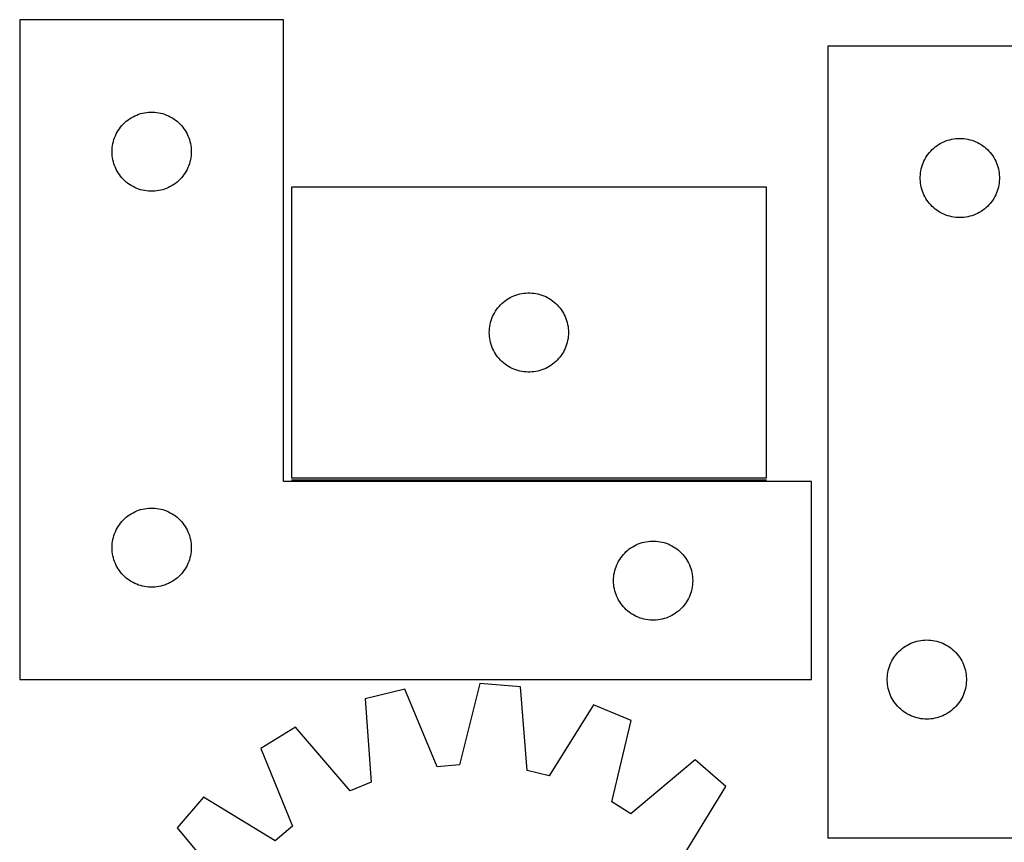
# Model space of a CAD drawing. Header units: millimetres. Extents: x 7 to 1493, y 7 to 2993.
# Tile 7 of 12: x 308 to 681, y 2682 to 2993. Entities that reach past the tile are written whole.
import ezdxf

# ---------------------------------------------------------------- set-up
doc = ezdxf.new("R2010")
doc.units = ezdxf.units.MM
doc.layers.add('COMMON', color=5, linetype='CONTINUOUS', true_color=0x0000ff)
doc.layers.add('CUT', color=7, linetype='CONTINUOUS', true_color=0x000000)

msp = doc.modelspace()

# ---------------------------------------------------------------- linework, layer by layer
at = {"layer": 'COMMON'}
msp.add_line((411.245636, 2819.166784), (591.245636, 2819.166784), dxfattribs=at)
at = {"layer": 'CUT'}
for p, q in [((408.306729, 2993.416784), (308.306729, 2993.416784)), ((308.306729, 2993.416784), (308.306729, 2743.416784)), ((408.306729, 2818.416784), (408.306729, 2993.416784)), ((614.529867, 2983.443883), (614.529867, 2683.443883)), ((864.529867, 2983.443883), (614.529867, 2983.443883)), ((348.117629, 2954.425064), (348.697831, 2954.93499)), ((348.697831, 2954.93499), (349.303515, 2955.414372)), ((349.303515, 2955.414372), (349.933073, 2955.861939)), ((349.933073, 2955.861939), (350.584837, 2956.276503)), ((350.584837, 2956.276503), (351.257078, 2956.656966)), ((351.257078, 2956.656966), (351.948013, 2957.002318)), ((351.948013, 2957.002318), (352.65581, 2957.311643)), ((352.65581, 2957.311643), (353.378593, 2957.584122)), ((353.378593, 2957.584122), (354.114444, 2957.819032)), ((354.114444, 2957.819032), (354.861413, 2958.015749)), ((354.861413, 2958.015749), (355.617517, 2958.173753)), ((355.617517, 2958.173753), (356.380753, 2958.292624)), ((356.380753, 2958.292624), (357.149097, 2958.372047)), ((357.149097, 2958.372047), (357.92051, 2958.411811)), ((357.92051, 2958.411811), (358.692947, 2958.411811)), ((358.692947, 2958.411811), (359.464361, 2958.372047)), ((359.464361, 2958.372047), (360.232704, 2958.292624)), ((360.232704, 2958.292624), (360.99594, 2958.173753)), ((360.99594, 2958.173753), (361.752045, 2958.015749)), ((361.752045, 2958.015749), (362.499013, 2957.819032)), ((362.499013, 2957.819032), (363.234864, 2957.584122)), ((363.234864, 2957.584122), (363.957647, 2957.311643)), ((363.957647, 2957.311643), (364.665445, 2957.002318)), ((364.665445, 2957.002318), (365.35638, 2956.656966)), ((365.35638, 2956.656966), (366.028621, 2956.276503)), ((366.028621, 2956.276503), (366.680385, 2955.861939)), ((366.680385, 2955.861939), (367.309943, 2955.414372)), ((367.309943, 2955.414372), (367.915626, 2954.93499)), ((367.915626, 2954.93499), (368.495829, 2954.425064)), ((345.25245, 2950.805005), (345.650095, 2951.467227)), ((345.650095, 2951.467227), (346.081304, 2952.1081)), ((346.081304, 2952.1081), (346.544932, 2952.725926)), ((346.544932, 2952.725926), (347.03975, 2953.319065)), ((347.03975, 2953.319065), (347.564446, 2953.885946)), ((347.564446, 2953.885946), (348.117629, 2954.425064)), ((368.495829, 2954.425064), (369.049012, 2953.885946)), ((369.049012, 2953.885946), (369.573708, 2953.319065)), ((369.573708, 2953.319065), (370.068526, 2952.725926)), ((370.068526, 2952.725926), (370.532154, 2952.1081)), ((370.532154, 2952.1081), (370.963362, 2951.467227)), ((370.963362, 2951.467227), (371.361007, 2950.805005)), ((343.801313, 2947.23685), (344.017198, 2947.978506)), ((344.017198, 2947.978506), (344.270976, 2948.708065)), ((344.270976, 2948.708065), (344.561975, 2949.423592)), ((344.561975, 2949.423592), (344.889423, 2950.123191)), ((344.889423, 2950.123191), (345.25245, 2950.805005)), ((371.361007, 2950.805005), (371.724035, 2950.123191)), ((371.724035, 2950.123191), (372.051482, 2949.423592)), ((372.051482, 2949.423592), (372.342481, 2948.708065)), ((372.342481, 2948.708065), (372.596259, 2947.978506)), ((372.596259, 2947.978506), (372.812145, 2947.23685)), ((658.523058, 2947.188636), (659.238586, 2947.479635)), ((659.238586, 2947.479635), (659.968145, 2947.733413)), ((659.968145, 2947.733413), (660.7098, 2947.949298)), ((660.7098, 2947.949298), (661.461586, 2948.126718)), ((661.461586, 2948.126718), (662.221508, 2948.265201)), ((662.221508, 2948.265201), (662.987552, 2948.364381)), ((662.987552, 2948.364381), (663.757686, 2948.423994)), ((663.757686, 2948.423994), (664.529867, 2948.443883)), ((664.529867, 2948.443883), (665.302048, 2948.423994)), ((665.302048, 2948.423994), (666.072182, 2948.364381)), ((666.072182, 2948.364381), (666.838226, 2948.265201)), ((666.838226, 2948.265201), (667.598148, 2948.126718)), ((667.598148, 2948.126718), (668.349934, 2947.949298)), ((668.349934, 2947.949298), (669.091589, 2947.733413)), ((669.091589, 2947.733413), (669.821148, 2947.479635)), ((669.821148, 2947.479635), (670.536676, 2947.188636)), ((343.306729, 2943.416784), (343.326617, 2944.188965)), ((343.326617, 2944.188965), (343.386231, 2944.959099)), ((343.386231, 2944.959099), (343.48541, 2945.725142)), ((343.48541, 2945.725142), (343.623893, 2946.485065)), ((343.623893, 2946.485065), (343.801313, 2947.23685)), ((372.812145, 2947.23685), (372.989564, 2946.485065)), ((372.989564, 2946.485065), (373.128047, 2945.725142)), ((373.128047, 2945.725142), (373.227227, 2944.959099)), ((373.227227, 2944.959099), (373.28684, 2944.188965)), ((373.28684, 2944.188965), (373.306729, 2943.416784)), ((653.01166, 2943.05278), (653.521587, 2943.632983)), ((653.521587, 2943.632983), (654.060705, 2944.186165)), ((654.060705, 2944.186165), (654.627585, 2944.710861)), ((654.627585, 2944.710861), (655.220725, 2945.20568)), ((655.220725, 2945.20568), (655.838551, 2945.669308)), ((655.838551, 2945.669308), (656.479424, 2946.100516)), ((656.479424, 2946.100516), (657.141646, 2946.498161)), ((657.141646, 2946.498161), (657.82346, 2946.861189)), ((657.82346, 2946.861189), (658.523058, 2947.188636)), ((670.536676, 2947.188636), (671.236274, 2946.861189)), ((671.236274, 2946.861189), (671.918088, 2946.498161)), ((671.918088, 2946.498161), (672.58031, 2946.100516)), ((672.58031, 2946.100516), (673.221183, 2945.669308)), ((673.221183, 2945.669308), (673.839009, 2945.20568)), ((673.839009, 2945.20568), (674.432149, 2944.710861)), ((674.432149, 2944.710861), (674.999029, 2944.186165)), ((674.999029, 2944.186165), (675.538148, 2943.632983)), ((675.538148, 2943.632983), (676.048074, 2943.05278)), ((343.326617, 2942.644602), (343.306729, 2943.416784)), ((343.386231, 2941.874469), (343.326617, 2942.644602)), ((343.48541, 2941.108425), (343.386231, 2941.874469)), ((343.623893, 2940.348503), (343.48541, 2941.108425)), ((343.801313, 2939.596717), (343.623893, 2940.348503)), ((372.989564, 2940.348503), (372.812145, 2939.596717)), ((373.128047, 2941.108425), (372.989564, 2940.348503)), ((373.227227, 2941.874469), (373.128047, 2941.108425)), ((373.28684, 2942.644602), (373.227227, 2941.874469)), ((373.306729, 2943.416784), (373.28684, 2942.644602)), ((650.944333, 2939.802598), (651.289685, 2940.493534)), ((651.289685, 2940.493534), (651.670148, 2941.165775)), ((651.670148, 2941.165775), (652.084712, 2941.817538)), ((652.084712, 2941.817538), (652.532278, 2942.447097)), ((652.532278, 2942.447097), (653.01166, 2943.05278)), ((676.048074, 2943.05278), (676.527456, 2942.447097)), ((676.527456, 2942.447097), (676.975022, 2941.817538)), ((676.975022, 2941.817538), (677.389586, 2941.165775)), ((677.389586, 2941.165775), (677.770049, 2940.493534)), ((677.770049, 2940.493534), (678.115401, 2939.802598)), ((344.017198, 2938.855061), (343.801313, 2939.596717)), ((344.270976, 2938.125502), (344.017198, 2938.855061)), ((344.561975, 2937.409975), (344.270976, 2938.125502)), ((344.889423, 2936.710377), (344.561975, 2937.409975)), ((345.25245, 2936.028563), (344.889423, 2936.710377)), ((371.724035, 2936.710377), (371.361007, 2936.028563)), ((372.051482, 2937.409975), (371.724035, 2936.710377)), ((372.342481, 2938.125502), (372.051482, 2937.409975)), ((372.596259, 2938.855061), (372.342481, 2938.125502)), ((372.812145, 2939.596717), (372.596259, 2938.855061)), ((649.654027, 2935.369858), (649.772898, 2936.133094)), ((649.772898, 2936.133094), (649.930901, 2936.889199)), ((649.930901, 2936.889199), (650.127619, 2937.636167)), ((650.127619, 2937.636167), (650.362529, 2938.372018)), ((650.362529, 2938.372018), (650.635007, 2939.094801)), ((650.635007, 2939.094801), (650.944333, 2939.802598)), ((678.115401, 2939.802598), (678.424727, 2939.094801)), ((678.424727, 2939.094801), (678.697205, 2938.372018)), ((678.697205, 2938.372018), (678.932115, 2937.636167)), ((678.932115, 2937.636167), (679.128833, 2936.889199)), ((679.128833, 2936.889199), (679.286836, 2936.133094)), ((679.286836, 2936.133094), (679.405707, 2935.369858)), ((345.650095, 2935.366341), (345.25245, 2936.028563)), ((346.081304, 2934.725467), (345.650095, 2935.366341)), ((346.544932, 2934.107641), (346.081304, 2934.725467)), ((347.03975, 2933.514502), (346.544932, 2934.107641)), ((347.564446, 2932.947621), (347.03975, 2933.514502)), ((348.117629, 2932.408503), (347.564446, 2932.947621)), ((348.697831, 2931.898577), (348.117629, 2932.408503)), ((368.495829, 2932.408503), (367.915626, 2931.898577)), ((369.049012, 2932.947621), (368.495829, 2932.408503)), ((369.573708, 2933.514502), (369.049012, 2932.947621)), ((370.068526, 2934.107641), (369.573708, 2933.514502)), ((370.532154, 2934.725467), (370.068526, 2934.107641)), ((370.963362, 2935.366341), (370.532154, 2934.725467)), ((371.361007, 2936.028563), (370.963362, 2935.366341)), ((649.53484, 2933.830101), (649.574604, 2934.601514)), ((649.53484, 2933.057664), (649.53484, 2933.830101)), ((649.574604, 2932.286251), (649.53484, 2933.057664)), ((649.574604, 2934.601514), (649.654027, 2935.369858)), ((679.405707, 2935.369858), (679.48513, 2934.601514)), ((679.48513, 2934.601514), (679.524894, 2933.830101)), ((679.524894, 2933.057664), (679.48513, 2932.286251)), ((679.524894, 2933.830101), (679.524894, 2933.057664)), ((349.303515, 2931.419195), (348.697831, 2931.898577)), ((349.933073, 2930.971628), (349.303515, 2931.419195)), ((350.584837, 2930.557064), (349.933073, 2930.971628)), ((351.257078, 2930.176602), (350.584837, 2930.557064)), ((351.948013, 2929.83125), (351.257078, 2930.176602)), ((352.65581, 2929.521924), (351.948013, 2929.83125)), ((353.378593, 2929.249445), (352.65581, 2929.521924)), ((354.114444, 2929.014536), (353.378593, 2929.249445)), ((354.861413, 2928.817818), (354.114444, 2929.014536)), ((355.617517, 2928.659814), (354.861413, 2928.817818)), ((361.752045, 2928.817818), (360.99594, 2928.659814)), ((362.499013, 2929.014536), (361.752045, 2928.817818)), ((363.234864, 2929.249445), (362.499013, 2929.014536)), ((363.957647, 2929.521924), (363.234864, 2929.249445)), ((364.665445, 2929.83125), (363.957647, 2929.521924)), ((365.35638, 2930.176602), (364.665445, 2929.83125)), ((366.028621, 2930.557064), (365.35638, 2930.176602)), ((366.680385, 2930.971628), (366.028621, 2930.557064)), ((367.309943, 2931.419195), (366.680385, 2930.971628)), ((367.915626, 2931.898577), (367.309943, 2931.419195)), ((591.245636, 2929.916785), (411.245636, 2929.916785)), ((411.245636, 2929.916785), (411.245636, 2819.916785)), ((591.245636, 2819.916785), (591.245636, 2929.916785)), ((649.654027, 2931.517907), (649.574604, 2932.286251)), ((649.772898, 2930.754671), (649.654027, 2931.517907)), ((649.930901, 2929.998566), (649.772898, 2930.754671)), ((650.127619, 2929.251598), (649.930901, 2929.998566)), ((650.362529, 2928.515747), (650.127619, 2929.251598)), ((678.932115, 2929.251598), (678.697205, 2928.515747)), ((679.128833, 2929.998566), (678.932115, 2929.251598)), ((679.286836, 2930.754671), (679.128833, 2929.998566)), ((679.405707, 2931.517907), (679.286836, 2930.754671)), ((679.48513, 2932.286251), (679.405707, 2931.517907)), ((356.380753, 2928.540944), (355.617517, 2928.659814)), ((357.149097, 2928.461521), (356.380753, 2928.540944)), ((357.92051, 2928.421757), (357.149097, 2928.461521)), ((358.692947, 2928.421757), (357.92051, 2928.421757)), ((359.464361, 2928.461521), (358.692947, 2928.421757)), ((360.232704, 2928.540944), (359.464361, 2928.461521)), ((360.99594, 2928.659814), (360.232704, 2928.540944)), ((650.635007, 2927.792964), (650.362529, 2928.515747)), ((650.944333, 2927.085167), (650.635007, 2927.792964)), ((651.289685, 2926.394231), (650.944333, 2927.085167)), ((651.670148, 2925.72199), (651.289685, 2926.394231)), ((652.084712, 2925.070227), (651.670148, 2925.72199)), ((652.532278, 2924.440668), (652.084712, 2925.070227)), ((676.975022, 2925.070227), (676.527456, 2924.440668)), ((677.389586, 2925.72199), (676.975022, 2925.070227)), ((677.770049, 2926.394231), (677.389586, 2925.72199)), ((678.115401, 2927.085167), (677.770049, 2926.394231)), ((678.424727, 2927.792964), (678.115401, 2927.085167)), ((678.697205, 2928.515747), (678.424727, 2927.792964)), ((653.01166, 2923.834985), (652.532278, 2924.440668)), ((653.521587, 2923.254782), (653.01166, 2923.834985)), ((654.060705, 2922.7016), (653.521587, 2923.254782)), ((654.627585, 2922.176904), (654.060705, 2922.7016)), ((655.220725, 2921.682085), (654.627585, 2922.176904)), ((655.838551, 2921.218457), (655.220725, 2921.682085)), ((656.479424, 2920.787249), (655.838551, 2921.218457)), ((673.221183, 2921.218457), (672.58031, 2920.787249)), ((673.839009, 2921.682085), (673.221183, 2921.218457)), ((674.432149, 2922.176904), (673.839009, 2921.682085)), ((674.999029, 2922.7016), (674.432149, 2922.176904)), ((675.538148, 2923.254782), (674.999029, 2922.7016)), ((676.048074, 2923.834985), (675.538148, 2923.254782)), ((676.527456, 2924.440668), (676.048074, 2923.834985)), ((657.141646, 2920.389604), (656.479424, 2920.787249)), ((657.82346, 2920.026576), (657.141646, 2920.389604)), ((658.523058, 2919.699129), (657.82346, 2920.026576)), ((659.238586, 2919.40813), (658.523058, 2919.699129)), ((659.968145, 2919.154352), (659.238586, 2919.40813)), ((660.7098, 2918.938467), (659.968145, 2919.154352)), ((661.461586, 2918.761047), (660.7098, 2918.938467)), ((662.221508, 2918.622564), (661.461586, 2918.761047)), ((662.987552, 2918.523384), (662.221508, 2918.622564)), ((663.757686, 2918.463771), (662.987552, 2918.523384)), ((664.529867, 2918.443883), (663.757686, 2918.463771)), ((665.302048, 2918.463771), (664.529867, 2918.443883)), ((666.072182, 2918.523384), (665.302048, 2918.463771)), ((666.838226, 2918.622564), (666.072182, 2918.523384)), ((667.598148, 2918.761047), (666.838226, 2918.622564)), ((668.349934, 2918.938467), (667.598148, 2918.761047)), ((669.091589, 2919.154352), (668.349934, 2918.938467)), ((669.821148, 2919.40813), (669.091589, 2919.154352)), ((670.536676, 2919.699129), (669.821148, 2919.40813)), ((671.236274, 2920.026576), (670.536676, 2919.699129)), ((671.918088, 2920.389604), (671.236274, 2920.026576)), ((672.58031, 2920.787249), (671.918088, 2920.389604)), ((492.87198, 2887.36194), (493.523744, 2887.776504)), ((493.523744, 2887.776504), (494.195985, 2888.156967)), ((494.195985, 2888.156967), (494.88692, 2888.502319)), ((494.88692, 2888.502319), (495.594718, 2888.811644)), ((495.594718, 2888.811644), (496.317501, 2889.084123)), ((496.317501, 2889.084123), (497.053352, 2889.319033)), ((497.053352, 2889.319033), (497.80032, 2889.51575)), ((497.80032, 2889.51575), (498.556425, 2889.673754)), ((498.556425, 2889.673754), (499.319661, 2889.792625)), ((499.319661, 2889.792625), (500.088004, 2889.872048)), ((500.088004, 2889.872048), (500.859418, 2889.911812)), ((500.859418, 2889.911812), (501.631855, 2889.911812)), ((501.631855, 2889.911812), (502.403268, 2889.872048)), ((502.403268, 2889.872048), (503.171612, 2889.792625)), ((503.171612, 2889.792625), (503.934848, 2889.673754)), ((503.934848, 2889.673754), (504.690952, 2889.51575)), ((504.690952, 2889.51575), (505.437921, 2889.319033)), ((505.437921, 2889.319033), (506.173772, 2889.084123)), ((506.173772, 2889.084123), (506.896555, 2888.811644)), ((506.896555, 2888.811644), (507.604352, 2888.502319)), ((507.604352, 2888.502319), (508.295287, 2888.156967)), ((508.295287, 2888.156967), (508.967528, 2887.776504)), ((508.967528, 2887.776504), (509.619292, 2887.36194)), ((489.020211, 2883.608101), (489.483839, 2884.225927)), ((489.483839, 2884.225927), (489.978657, 2884.819066)), ((489.978657, 2884.819066), (490.503353, 2885.385947)), ((490.503353, 2885.385947), (491.056536, 2885.925065)), ((491.056536, 2885.925065), (491.636739, 2886.434991)), ((491.636739, 2886.434991), (492.242422, 2886.914373)), ((492.242422, 2886.914373), (492.87198, 2887.36194)), ((509.619292, 2887.36194), (510.24885, 2886.914373)), ((510.24885, 2886.914373), (510.854534, 2886.434991)), ((510.854534, 2886.434991), (511.434736, 2885.925065)), ((511.434736, 2885.925065), (511.987919, 2885.385947)), ((511.987919, 2885.385947), (512.512615, 2884.819066)), ((512.512615, 2884.819066), (513.007433, 2884.225927)), ((513.007433, 2884.225927), (513.471061, 2883.608101)), ((486.956106, 2879.478507), (487.209884, 2880.208066)), ((487.209884, 2880.208066), (487.500883, 2880.923593)), ((487.500883, 2880.923593), (487.82833, 2881.623192)), ((487.82833, 2881.623192), (488.191358, 2882.305006)), ((488.191358, 2882.305006), (488.589003, 2882.967228)), ((488.589003, 2882.967228), (489.020211, 2883.608101)), ((513.471061, 2883.608101), (513.90227, 2882.967228)), ((513.90227, 2882.967228), (514.299915, 2882.305006)), ((514.299915, 2882.305006), (514.662942, 2881.623192)), ((514.662942, 2881.623192), (514.99039, 2880.923593)), ((514.99039, 2880.923593), (515.281389, 2880.208066)), ((515.281389, 2880.208066), (515.535167, 2879.478507)), ((486.265525, 2875.688966), (486.325138, 2876.4591)), ((486.325138, 2876.4591), (486.424318, 2877.225143)), ((486.424318, 2877.225143), (486.562801, 2877.985066)), ((486.562801, 2877.985066), (486.74022, 2878.736851)), ((486.74022, 2878.736851), (486.956106, 2879.478507)), ((515.535167, 2879.478507), (515.751052, 2878.736851)), ((515.751052, 2878.736851), (515.928472, 2877.985066)), ((515.928472, 2877.985066), (516.066955, 2877.225143)), ((516.066955, 2877.225143), (516.166134, 2876.4591)), ((516.166134, 2876.4591), (516.225748, 2875.688966)), ((486.245636, 2874.916785), (486.265525, 2875.688966)), ((486.265525, 2874.144603), (486.245636, 2874.916785)), ((486.325138, 2873.37447), (486.265525, 2874.144603)), ((486.424318, 2872.608426), (486.325138, 2873.37447)), ((516.166134, 2873.37447), (516.066955, 2872.608426)), ((516.225748, 2874.144603), (516.166134, 2873.37447)), ((516.225748, 2875.688966), (516.245636, 2874.916785)), ((516.245636, 2874.916785), (516.225748, 2874.144603)), ((486.562801, 2871.848504), (486.424318, 2872.608426)), ((486.74022, 2871.096718), (486.562801, 2871.848504)), ((486.956106, 2870.355062), (486.74022, 2871.096718)), ((487.209884, 2869.625503), (486.956106, 2870.355062)), ((487.500883, 2868.909976), (487.209884, 2869.625503)), ((515.281389, 2869.625503), (514.99039, 2868.909976)), ((515.535167, 2870.355062), (515.281389, 2869.625503)), ((515.751052, 2871.096718), (515.535167, 2870.355062)), ((515.928472, 2871.848504), (515.751052, 2871.096718)), ((516.066955, 2872.608426), (515.928472, 2871.848504)), ((487.82833, 2868.210378), (487.500883, 2868.909976)), ((488.191358, 2867.528564), (487.82833, 2868.210378)), ((488.589003, 2866.866342), (488.191358, 2867.528564)), ((489.020211, 2866.225468), (488.589003, 2866.866342)), ((489.483839, 2865.607642), (489.020211, 2866.225468)), ((489.978657, 2865.014503), (489.483839, 2865.607642)), ((513.007433, 2865.607642), (512.512615, 2865.014503)), ((513.471061, 2866.225468), (513.007433, 2865.607642)), ((513.90227, 2866.866342), (513.471061, 2866.225468)), ((514.299915, 2867.528564), (513.90227, 2866.866342)), ((514.662942, 2868.210378), (514.299915, 2867.528564)), ((514.99039, 2868.909976), (514.662942, 2868.210378)), ((490.503353, 2864.447622), (489.978657, 2865.014503)), ((491.056536, 2863.908504), (490.503353, 2864.447622)), ((491.636739, 2863.398578), (491.056536, 2863.908504)), ((492.242422, 2862.919196), (491.636739, 2863.398578)), ((492.87198, 2862.471629), (492.242422, 2862.919196)), ((493.523744, 2862.057065), (492.87198, 2862.471629)), ((494.195985, 2861.676603), (493.523744, 2862.057065)), ((494.88692, 2861.331251), (494.195985, 2861.676603)), ((508.295287, 2861.676603), (507.604352, 2861.331251)), ((508.967528, 2862.057065), (508.295287, 2861.676603)), ((509.619292, 2862.471629), (508.967528, 2862.057065)), ((510.24885, 2862.919196), (509.619292, 2862.471629)), ((510.854534, 2863.398578), (510.24885, 2862.919196)), ((511.434736, 2863.908504), (510.854534, 2863.398578)), ((511.987919, 2864.447622), (511.434736, 2863.908504)), ((512.512615, 2865.014503), (511.987919, 2864.447622)), ((495.594718, 2861.021925), (494.88692, 2861.331251)), ((496.317501, 2860.749446), (495.594718, 2861.021925)), ((497.053352, 2860.514537), (496.317501, 2860.749446)), ((497.80032, 2860.317819), (497.053352, 2860.514537)), ((498.556425, 2860.159815), (497.80032, 2860.317819)), ((499.319661, 2860.040945), (498.556425, 2860.159815)), ((500.088004, 2859.961522), (499.319661, 2860.040945)), ((500.859418, 2859.921758), (500.088004, 2859.961522)), ((501.631855, 2859.921758), (500.859418, 2859.921758)), ((502.403268, 2859.961522), (501.631855, 2859.921758)), ((503.171612, 2860.040945), (502.403268, 2859.961522)), ((503.934848, 2860.159815), (503.171612, 2860.040945)), ((504.690952, 2860.317819), (503.934848, 2860.159815)), ((505.437921, 2860.514537), (504.690952, 2860.317819)), ((506.173772, 2860.749446), (505.437921, 2860.514537)), ((506.896555, 2861.021925), (506.173772, 2860.749446)), ((507.604352, 2861.331251), (506.896555, 2861.021925)), ((608.306729, 2818.416784), (408.306729, 2818.416784)), ((411.245636, 2819.916785), (591.245636, 2819.916785)), ((608.306729, 2743.416784), (608.306729, 2818.416784)), ((349.303515, 2805.414372), (349.933073, 2805.861939)), ((349.933073, 2805.861939), (350.584837, 2806.276503)), ((350.584837, 2806.276503), (351.257078, 2806.656966)), ((351.257078, 2806.656966), (351.948013, 2807.002318)), ((351.948013, 2807.002318), (352.65581, 2807.311643)), ((352.65581, 2807.311643), (353.378593, 2807.584122)), ((353.378593, 2807.584122), (354.114444, 2807.819032)), ((354.114444, 2807.819032), (354.861413, 2808.015749)), ((354.861413, 2808.015749), (355.617517, 2808.173753)), ((355.617517, 2808.173753), (356.380753, 2808.292624)), ((356.380753, 2808.292624), (357.149097, 2808.372047)), ((357.149097, 2808.372047), (357.92051, 2808.411811)), ((357.92051, 2808.411811), (358.692947, 2808.411811)), ((358.692947, 2808.411811), (359.464361, 2808.372047)), ((359.464361, 2808.372047), (360.232704, 2808.292624)), ((360.232704, 2808.292624), (360.99594, 2808.173753)), ((360.99594, 2808.173753), (361.752045, 2808.015749)), ((361.752045, 2808.015749), (362.499013, 2807.819032)), ((362.499013, 2807.819032), (363.234864, 2807.584122)), ((363.234864, 2807.584122), (363.957647, 2807.311643)), ((363.957647, 2807.311643), (364.665445, 2807.002318)), ((364.665445, 2807.002318), (365.35638, 2806.656966)), ((365.35638, 2806.656966), (366.028621, 2806.276503)), ((366.028621, 2806.276503), (366.680385, 2805.861939)), ((366.680385, 2805.861939), (367.309943, 2805.414372)), ((345.650095, 2801.467227), (346.081304, 2802.1081)), ((346.081304, 2802.1081), (346.544932, 2802.725926)), ((346.544932, 2802.725926), (347.03975, 2803.319065)), ((347.03975, 2803.319065), (347.564446, 2803.885946)), ((347.564446, 2803.885946), (348.117629, 2804.425064)), ((348.117629, 2804.425064), (348.697831, 2804.93499)), ((348.697831, 2804.93499), (349.303515, 2805.414372)), ((367.309943, 2805.414372), (367.915626, 2804.93499)), ((367.915626, 2804.93499), (368.495829, 2804.425064)), ((368.495829, 2804.425064), (369.049012, 2803.885946)), ((369.049012, 2803.885946), (369.573708, 2803.319065)), ((369.573708, 2803.319065), (370.068526, 2802.725926)), ((370.068526, 2802.725926), (370.532154, 2802.1081)), ((370.532154, 2802.1081), (370.963362, 2801.467227)), ((344.017198, 2797.978506), (344.270976, 2798.708065)), ((344.270976, 2798.708065), (344.561975, 2799.423592)), ((344.561975, 2799.423592), (344.889423, 2800.123191)), ((344.889423, 2800.123191), (345.25245, 2800.805005)), ((345.25245, 2800.805005), (345.650095, 2801.467227)), ((370.963362, 2801.467227), (371.361007, 2800.805005)), ((371.361007, 2800.805005), (371.724035, 2800.123191)), ((371.724035, 2800.123191), (372.051482, 2799.423592)), ((372.051482, 2799.423592), (372.342481, 2798.708065)), ((372.342481, 2798.708065), (372.596259, 2797.978506)), ((343.326617, 2794.188965), (343.386231, 2794.959099)), ((343.386231, 2794.959099), (343.48541, 2795.725142)), ((343.48541, 2795.725142), (343.623893, 2796.485065)), ((343.623893, 2796.485065), (343.801313, 2797.23685)), ((343.801313, 2797.23685), (344.017198, 2797.978506)), ((372.596259, 2797.978506), (372.812145, 2797.23685)), ((372.812145, 2797.23685), (372.989564, 2796.485065)), ((372.989564, 2796.485065), (373.128047, 2795.725142)), ((373.128047, 2795.725142), (373.227227, 2794.959099)), ((373.227227, 2794.959099), (373.28684, 2794.188965)), ((541.257078, 2794.156966), (541.948013, 2794.502318)), ((541.948013, 2794.502318), (542.65581, 2794.811643)), ((542.65581, 2794.811643), (543.378593, 2795.084122)), ((543.378593, 2795.084122), (544.114444, 2795.319032)), ((544.114444, 2795.319032), (544.861413, 2795.515749)), ((544.861413, 2795.515749), (545.617517, 2795.673753)), ((545.617517, 2795.673753), (546.380753, 2795.792624)), ((546.380753, 2795.792624), (547.149097, 2795.872047)), ((547.149097, 2795.872047), (547.92051, 2795.911811)), ((547.92051, 2795.911811), (548.692947, 2795.911811)), ((548.692947, 2795.911811), (549.464361, 2795.872047)), ((549.464361, 2795.872047), (550.232704, 2795.792624)), ((550.232704, 2795.792624), (550.99594, 2795.673753)), ((550.99594, 2795.673753), (551.752045, 2795.515749)), ((551.752045, 2795.515749), (552.499013, 2795.319032)), ((552.499013, 2795.319032), (553.234864, 2795.084122)), ((553.234864, 2795.084122), (553.957647, 2794.811643)), ((553.957647, 2794.811643), (554.665445, 2794.502318)), ((554.665445, 2794.502318), (555.35638, 2794.156966)), ((343.306729, 2793.416784), (343.326617, 2794.188965)), ((343.326617, 2792.644602), (343.306729, 2793.416784)), ((343.386231, 2791.874469), (343.326617, 2792.644602)), ((343.48541, 2791.108425), (343.386231, 2791.874469)), ((343.623893, 2790.348503), (343.48541, 2791.108425)), ((373.128047, 2791.108425), (372.989564, 2790.348503)), ((373.227227, 2791.874469), (373.128047, 2791.108425)), ((373.28684, 2792.644602), (373.227227, 2791.874469)), ((373.28684, 2794.188965), (373.306729, 2793.416784)), ((373.306729, 2793.416784), (373.28684, 2792.644602)), ((536.544932, 2790.225926), (537.03975, 2790.819065)), ((537.03975, 2790.819065), (537.564446, 2791.385946)), ((537.564446, 2791.385946), (538.117629, 2791.925064)), ((538.117629, 2791.925064), (538.697831, 2792.43499)), ((538.697831, 2792.43499), (539.303515, 2792.914372)), ((539.303515, 2792.914372), (539.933073, 2793.361939)), ((539.933073, 2793.361939), (540.584837, 2793.776503)), ((540.584837, 2793.776503), (541.257078, 2794.156966)), ((555.35638, 2794.156966), (556.028621, 2793.776503)), ((556.028621, 2793.776503), (556.680385, 2793.361939)), ((556.680385, 2793.361939), (557.309943, 2792.914372)), ((557.309943, 2792.914372), (557.915626, 2792.43499)), ((557.915626, 2792.43499), (558.495829, 2791.925064)), ((558.495829, 2791.925064), (559.049012, 2791.385946)), ((559.049012, 2791.385946), (559.573708, 2790.819065)), ((559.573708, 2790.819065), (560.068526, 2790.225926)), ((343.801313, 2789.596717), (343.623893, 2790.348503)), ((344.017198, 2788.855061), (343.801313, 2789.596717)), ((344.270976, 2788.125502), (344.017198, 2788.855061)), ((344.561975, 2787.409975), (344.270976, 2788.125502)), ((344.889423, 2786.710377), (344.561975, 2787.409975)), ((372.051482, 2787.409975), (371.724035, 2786.710377)), ((372.342481, 2788.125502), (372.051482, 2787.409975)), ((372.596259, 2788.855061), (372.342481, 2788.125502)), ((372.812145, 2789.596717), (372.596259, 2788.855061)), ((372.989564, 2790.348503), (372.812145, 2789.596717)), ((534.270976, 2786.208065), (534.561975, 2786.923592)), ((534.561975, 2786.923592), (534.889423, 2787.623191)), ((534.889423, 2787.623191), (535.25245, 2788.305005)), ((535.25245, 2788.305005), (535.650095, 2788.967227)), ((535.650095, 2788.967227), (536.081304, 2789.6081)), ((536.081304, 2789.6081), (536.544932, 2790.225926)), ((560.068526, 2790.225926), (560.532154, 2789.6081)), ((560.532154, 2789.6081), (560.963362, 2788.967227)), ((560.963362, 2788.967227), (561.361007, 2788.305005)), ((561.361007, 2788.305005), (561.724035, 2787.623191)), ((561.724035, 2787.623191), (562.051482, 2786.923592)), ((562.051482, 2786.923592), (562.342481, 2786.208065)), ((345.25245, 2786.028563), (344.889423, 2786.710377)), ((345.650095, 2785.366341), (345.25245, 2786.028563)), ((346.081304, 2784.725467), (345.650095, 2785.366341)), ((346.544932, 2784.107641), (346.081304, 2784.725467)), ((347.03975, 2783.514502), (346.544932, 2784.107641)), ((347.564446, 2782.947621), (347.03975, 2783.514502)), ((369.573708, 2783.514502), (369.049012, 2782.947621)), ((370.068526, 2784.107641), (369.573708, 2783.514502)), ((370.532154, 2784.725467), (370.068526, 2784.107641)), ((370.963362, 2785.366341), (370.532154, 2784.725467)), ((371.361007, 2786.028563), (370.963362, 2785.366341)), ((371.724035, 2786.710377), (371.361007, 2786.028563)), ((533.386231, 2782.459099), (533.48541, 2783.225142)), ((533.48541, 2783.225142), (533.623893, 2783.985065)), ((533.623893, 2783.985065), (533.801313, 2784.73685)), ((533.801313, 2784.73685), (534.017198, 2785.478506)), ((534.017198, 2785.478506), (534.270976, 2786.208065)), ((562.342481, 2786.208065), (562.596259, 2785.478506)), ((562.596259, 2785.478506), (562.812145, 2784.73685)), ((562.812145, 2784.73685), (562.989564, 2783.985065)), ((562.989564, 2783.985065), (563.128047, 2783.225142)), ((563.128047, 2783.225142), (563.227227, 2782.459099)), ((348.117629, 2782.408503), (347.564446, 2782.947621)), ((348.697831, 2781.898577), (348.117629, 2782.408503)), ((349.303515, 2781.419195), (348.697831, 2781.898577)), ((349.933073, 2780.971628), (349.303515, 2781.419195)), ((350.584837, 2780.557064), (349.933073, 2780.971628)), ((351.257078, 2780.176602), (350.584837, 2780.557064)), ((351.948013, 2779.83125), (351.257078, 2780.176602)), ((352.65581, 2779.521924), (351.948013, 2779.83125)), ((353.378593, 2779.249445), (352.65581, 2779.521924)), ((363.957647, 2779.521924), (363.234864, 2779.249445)), ((364.665445, 2779.83125), (363.957647, 2779.521924)), ((365.35638, 2780.176602), (364.665445, 2779.83125)), ((366.028621, 2780.557064), (365.35638, 2780.176602)), ((366.680385, 2780.971628), (366.028621, 2780.557064)), ((367.309943, 2781.419195), (366.680385, 2780.971628)), ((367.915626, 2781.898577), (367.309943, 2781.419195)), ((368.495829, 2782.408503), (367.915626, 2781.898577)), ((369.049012, 2782.947621), (368.495829, 2782.408503)), ((533.306729, 2780.916784), (533.326617, 2781.688965)), ((533.326617, 2780.144602), (533.306729, 2780.916784)), ((533.326617, 2781.688965), (533.386231, 2782.459099)), ((533.386231, 2779.374469), (533.326617, 2780.144602)), ((563.227227, 2782.459099), (563.28684, 2781.688965)), ((563.28684, 2780.144602), (563.227227, 2779.374469)), ((563.28684, 2781.688965), (563.306729, 2780.916784)), ((563.306729, 2780.916784), (563.28684, 2780.144602)), ((354.114444, 2779.014536), (353.378593, 2779.249445)), ((354.861413, 2778.817818), (354.114444, 2779.014536)), ((355.617517, 2778.659814), (354.861413, 2778.817818)), ((356.380753, 2778.540944), (355.617517, 2778.659814)), ((357.149097, 2778.461521), (356.380753, 2778.540944)), ((357.92051, 2778.421757), (357.149097, 2778.461521)), ((358.692947, 2778.421757), (357.92051, 2778.421757)), ((359.464361, 2778.461521), (358.692947, 2778.421757)), ((360.232704, 2778.540944), (359.464361, 2778.461521)), ((360.99594, 2778.659814), (360.232704, 2778.540944)), ((361.752045, 2778.817818), (360.99594, 2778.659814)), ((362.499013, 2779.014536), (361.752045, 2778.817818)), ((363.234864, 2779.249445), (362.499013, 2779.014536)), ((533.48541, 2778.608425), (533.386231, 2779.374469)), ((533.623893, 2777.848503), (533.48541, 2778.608425)), ((533.801313, 2777.096717), (533.623893, 2777.848503)), ((534.017198, 2776.355061), (533.801313, 2777.096717)), ((534.270976, 2775.625502), (534.017198, 2776.355061)), ((562.596259, 2776.355061), (562.342481, 2775.625502)), ((562.812145, 2777.096717), (562.596259, 2776.355061)), ((562.989564, 2777.848503), (562.812145, 2777.096717)), ((563.128047, 2778.608425), (562.989564, 2777.848503)), ((563.227227, 2779.374469), (563.128047, 2778.608425)), ((534.561975, 2774.909975), (534.270976, 2775.625502)), ((534.889423, 2774.210377), (534.561975, 2774.909975)), ((535.25245, 2773.528563), (534.889423, 2774.210377)), ((535.650095, 2772.866341), (535.25245, 2773.528563)), ((536.081304, 2772.225467), (535.650095, 2772.866341)), ((536.544932, 2771.607641), (536.081304, 2772.225467)), ((560.532154, 2772.225467), (560.068526, 2771.607641)), ((560.963362, 2772.866341), (560.532154, 2772.225467)), ((561.361007, 2773.528563), (560.963362, 2772.866341)), ((561.724035, 2774.210377), (561.361007, 2773.528563)), ((562.051482, 2774.909975), (561.724035, 2774.210377)), ((562.342481, 2775.625502), (562.051482, 2774.909975)), ((537.03975, 2771.014502), (536.544932, 2771.607641)), ((537.564446, 2770.447621), (537.03975, 2771.014502)), ((538.117629, 2769.908503), (537.564446, 2770.447621)), ((538.697831, 2769.398577), (538.117629, 2769.908503)), ((539.303515, 2768.919195), (538.697831, 2769.398577)), ((539.933073, 2768.471628), (539.303515, 2768.919195)), ((540.584837, 2768.057064), (539.933073, 2768.471628)), ((556.680385, 2768.471628), (556.028621, 2768.057064)), ((557.309943, 2768.919195), (556.680385, 2768.471628)), ((557.915626, 2769.398577), (557.309943, 2768.919195)), ((558.495829, 2769.908503), (557.915626, 2769.398577)), ((559.049012, 2770.447621), (558.495829, 2769.908503)), ((559.573708, 2771.014502), (559.049012, 2770.447621)), ((560.068526, 2771.607641), (559.573708, 2771.014502)), ((541.257078, 2767.676602), (540.584837, 2768.057064)), ((541.948013, 2767.33125), (541.257078, 2767.676602)), ((542.65581, 2767.021924), (541.948013, 2767.33125)), ((543.378593, 2766.749445), (542.65581, 2767.021924)), ((544.114444, 2766.514536), (543.378593, 2766.749445)), ((544.861413, 2766.317818), (544.114444, 2766.514536)), ((545.617517, 2766.159814), (544.861413, 2766.317818)), ((546.380753, 2766.040944), (545.617517, 2766.159814)), ((547.149097, 2765.961521), (546.380753, 2766.040944)), ((547.92051, 2765.921757), (547.149097, 2765.961521)), ((548.692947, 2765.921757), (547.92051, 2765.921757)), ((549.464361, 2765.961521), (548.692947, 2765.921757)), ((550.232704, 2766.040944), (549.464361, 2765.961521)), ((550.99594, 2766.159814), (550.232704, 2766.040944)), ((551.752045, 2766.317818), (550.99594, 2766.159814)), ((552.499013, 2766.514536), (551.752045, 2766.317818)), ((553.234864, 2766.749445), (552.499013, 2766.514536)), ((553.957647, 2767.021924), (553.234864, 2766.749445)), ((554.665445, 2767.33125), (553.957647, 2767.021924)), ((555.35638, 2767.676602), (554.665445, 2767.33125)), ((556.028621, 2768.057064), (555.35638, 2767.676602)), ((645.32346, 2756.861189), (646.023058, 2757.188636)), ((646.023058, 2757.188636), (646.738586, 2757.479635)), ((646.738586, 2757.479635), (647.468145, 2757.733413)), ((647.468145, 2757.733413), (648.2098, 2757.949298)), ((648.2098, 2757.949298), (648.961586, 2758.126718)), ((648.961586, 2758.126718), (649.721508, 2758.265201)), ((649.721508, 2758.265201), (650.487552, 2758.364381)), ((650.487552, 2758.364381), (651.257686, 2758.423994)), ((651.257686, 2758.423994), (652.029867, 2758.443883)), ((652.029867, 2758.443883), (652.802048, 2758.423994)), ((652.802048, 2758.423994), (653.572182, 2758.364381)), ((653.572182, 2758.364381), (654.338226, 2758.265201)), ((654.338226, 2758.265201), (655.098148, 2758.126718)), ((655.098148, 2758.126718), (655.849934, 2757.949298)), ((655.849934, 2757.949298), (656.591589, 2757.733413)), ((656.591589, 2757.733413), (657.321148, 2757.479635)), ((657.321148, 2757.479635), (658.036676, 2757.188636)), ((658.036676, 2757.188636), (658.736274, 2756.861189)), ((640.51166, 2753.05278), (641.021587, 2753.632983)), ((641.021587, 2753.632983), (641.560705, 2754.186165)), ((641.560705, 2754.186165), (642.127585, 2754.710861)), ((642.127585, 2754.710861), (642.720725, 2755.20568)), ((642.720725, 2755.20568), (643.338551, 2755.669308)), ((643.338551, 2755.669308), (643.979424, 2756.100516)), ((643.979424, 2756.100516), (644.641646, 2756.498161)), ((644.641646, 2756.498161), (645.32346, 2756.861189)), ((658.736274, 2756.861189), (659.418088, 2756.498161)), ((659.418088, 2756.498161), (660.08031, 2756.100516)), ((660.08031, 2756.100516), (660.721183, 2755.669308)), ((660.721183, 2755.669308), (661.339009, 2755.20568)), ((661.339009, 2755.20568), (661.932149, 2754.710861)), ((661.932149, 2754.710861), (662.499029, 2754.186165)), ((662.499029, 2754.186165), (663.038148, 2753.632983)), ((663.038148, 2753.632983), (663.548074, 2753.05278)), ((638.135007, 2749.094801), (638.444333, 2749.802598)), ((638.444333, 2749.802598), (638.789685, 2750.493534)), ((638.789685, 2750.493534), (639.170148, 2751.165775)), ((639.170148, 2751.165775), (639.584712, 2751.817538)), ((639.584712, 2751.817538), (640.032278, 2752.447097)), ((640.032278, 2752.447097), (640.51166, 2753.05278)), ((663.548074, 2753.05278), (664.027456, 2752.447097)), ((664.027456, 2752.447097), (664.475022, 2751.817538)), ((664.475022, 2751.817538), (664.889586, 2751.165775)), ((664.889586, 2751.165775), (665.270049, 2750.493534)), ((665.270049, 2750.493534), (665.615401, 2749.802598)), ((665.615401, 2749.802598), (665.924727, 2749.094801)), ((637.154027, 2745.369858), (637.272898, 2746.133094)), ((637.272898, 2746.133094), (637.430901, 2746.889199)), ((637.430901, 2746.889199), (637.627619, 2747.636167)), ((637.627619, 2747.636167), (637.862529, 2748.372018)), ((637.862529, 2748.372018), (638.135007, 2749.094801)), ((665.924727, 2749.094801), (666.197205, 2748.372018)), ((666.197205, 2748.372018), (666.432115, 2747.636167)), ((666.432115, 2747.636167), (666.628833, 2746.889199)), ((666.628833, 2746.889199), (666.786836, 2746.133094)), ((666.786836, 2746.133094), (666.905707, 2745.369858)), ((308.306729, 2743.416784), (608.306729, 2743.416784)), ((637.03484, 2743.830101), (637.074604, 2744.601514)), ((637.03484, 2743.057664), (637.03484, 2743.830101)), ((637.074604, 2742.286251), (637.03484, 2743.057664)), ((637.074604, 2744.601514), (637.154027, 2745.369858)), ((637.154027, 2741.517907), (637.074604, 2742.286251)), ((666.905707, 2745.369858), (666.98513, 2744.601514)), ((666.98513, 2742.286251), (666.905707, 2741.517907)), ((666.98513, 2744.601514), (667.024894, 2743.830101)), ((667.024894, 2743.057664), (666.98513, 2742.286251)), ((667.024894, 2743.830101), (667.024894, 2743.057664)), ((454.228349, 2739.750394), (439.257213, 2736.20136)), ((466.46205, 2710.436382), (454.228349, 2739.750394)), ((482.685503, 2741.908214), (475.01185, 2711.084687)), ((498.020611, 2740.657211), (482.685503, 2741.908214)), ((500.597025, 2708.997507), (498.020611, 2740.657211)), ((637.272898, 2740.754671), (637.154027, 2741.517907)), ((637.430901, 2739.998566), (637.272898, 2740.754671)), ((637.627619, 2739.251598), (637.430901, 2739.998566)), ((637.862529, 2738.515747), (637.627619, 2739.251598)), ((638.135007, 2737.792964), (637.862529, 2738.515747)), ((666.197205, 2738.515747), (665.924727, 2737.792964)), ((666.432115, 2739.251598), (666.197205, 2738.515747)), ((666.628833, 2739.998566), (666.432115, 2739.251598)), ((666.786836, 2740.754671), (666.628833, 2739.998566)), ((666.905707, 2741.517907), (666.786836, 2740.754671)), ((439.257213, 2736.20136), (441.484128, 2704.515154)), ((638.444333, 2737.085167), (638.135007, 2737.792964)), ((638.789685, 2736.394231), (638.444333, 2737.085167)), ((639.170148, 2735.72199), (638.789685, 2736.394231)), ((639.584712, 2735.070227), (639.170148, 2735.72199)), ((640.032278, 2734.440668), (639.584712, 2735.070227)), ((664.475022, 2735.070227), (664.027456, 2734.440668)), ((664.889586, 2735.72199), (664.475022, 2735.070227)), ((665.270049, 2736.394231), (664.889586, 2735.72199)), ((665.615401, 2737.085167), (665.270049, 2736.394231)), ((665.924727, 2737.792964), (665.615401, 2737.085167)), ((525.751776, 2733.915676), (508.928705, 2706.972049)), ((539.949749, 2727.987092), (525.751776, 2733.915676)), ((640.51166, 2733.834985), (640.032278, 2734.440668)), ((641.021587, 2733.254782), (640.51166, 2733.834985)), ((641.560705, 2732.7016), (641.021587, 2733.254782)), ((642.127585, 2732.176904), (641.560705, 2732.7016)), ((642.720725, 2731.682085), (642.127585, 2732.176904)), ((643.338551, 2731.218457), (642.720725, 2731.682085)), ((643.979424, 2730.787249), (643.338551, 2731.218457)), ((660.721183, 2731.218457), (660.08031, 2730.787249)), ((661.339009, 2731.682085), (660.721183, 2731.218457)), ((661.932149, 2732.176904), (661.339009, 2731.682085)), ((662.499029, 2732.7016), (661.932149, 2732.176904)), ((663.038148, 2733.254782), (662.499029, 2732.7016)), ((663.548074, 2733.834985), (663.038148, 2733.254782)), ((664.027456, 2734.440668), (663.548074, 2733.834985)), ((532.616678, 2697.080769), (539.949749, 2727.987092)), ((644.641646, 2730.389604), (643.979424, 2730.787249)), ((645.32346, 2730.026576), (644.641646, 2730.389604)), ((646.023058, 2729.699129), (645.32346, 2730.026576)), ((646.738586, 2729.40813), (646.023058, 2729.699129)), ((647.468145, 2729.154352), (646.738586, 2729.40813)), ((648.2098, 2728.938467), (647.468145, 2729.154352)), ((648.961586, 2728.761047), (648.2098, 2728.938467)), ((649.721508, 2728.622564), (648.961586, 2728.761047)), ((650.487552, 2728.523384), (649.721508, 2728.622564)), ((651.257686, 2728.463771), (650.487552, 2728.523384)), ((652.029867, 2728.443883), (651.257686, 2728.463771)), ((652.802048, 2728.463771), (652.029867, 2728.443883)), ((653.572182, 2728.523384), (652.802048, 2728.463771)), ((654.338226, 2728.622564), (653.572182, 2728.523384)), ((655.098148, 2728.761047), (654.338226, 2728.622564)), ((655.849934, 2728.938467), (655.098148, 2728.761047)), ((656.591589, 2729.154352), (655.849934, 2728.938467)), ((657.321148, 2729.40813), (656.591589, 2729.154352)), ((658.036676, 2729.699129), (657.321148, 2729.40813)), ((658.736274, 2730.026576), (658.036676, 2729.699129)), ((659.418088, 2730.389604), (658.736274, 2730.026576)), ((660.08031, 2730.787249), (659.418088, 2730.389604)), ((412.859654, 2725.355406), (399.71797, 2717.353739)), ((433.553123, 2701.256546), (412.859654, 2725.355406)), ((399.71797, 2717.353739), (411.627468, 2687.906522)), ((564.240406, 2713.006109), (539.914675, 2692.579813)), ((575.911447, 2702.980276), (564.240406, 2713.006109)), ((475.01185, 2711.084687), (466.46205, 2710.436382)), ((508.928705, 2706.972049), (500.597025, 2708.997507)), ((441.484128, 2704.515154), (433.553123, 2701.256546)), ((559.386703, 2675.85266), (575.911447, 2702.980276)), ((377.963983, 2698.88133), (367.93815, 2687.210288)), ((405.0916, 2682.356585), (377.963983, 2698.88133)), ((539.914675, 2692.579813), (532.616678, 2697.080769)), ((367.93815, 2687.210288), (388.364447, 2662.884558)), ((411.627468, 2687.906522), (405.0916, 2682.356585)), ((614.529867, 2683.443883), (689.529867, 2683.443883))]:
    msp.add_line(p, q, dxfattribs=at)

doc.saveas('drawing.dxf')
